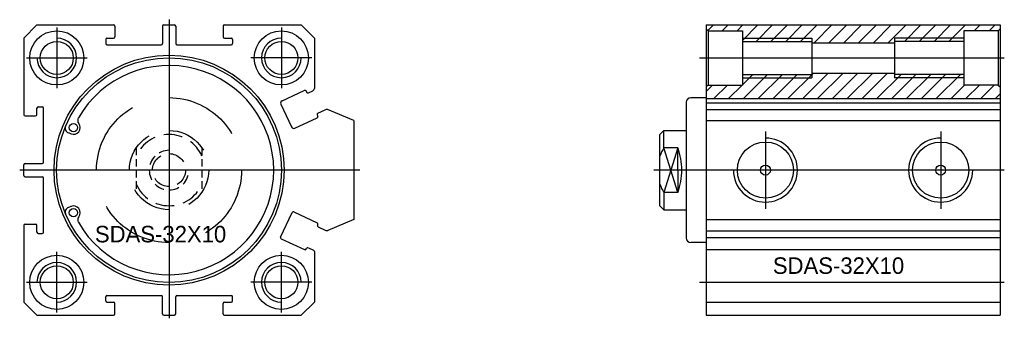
# Model space of a CAD drawing. Header units: millimetres. Extents: x -1657 to 8845, y -11980 to 3013.
# Tile 184 of 256: x -403 to -254, y 1991 to 2037. Entities that reach past the tile are written whole.
import ezdxf

# ---------------------------------------------------------------- set-up
doc = ezdxf.new("R2010")
doc.units = ezdxf.units.MM
doc.linetypes.add('DASHED', pattern=[0.75, 0.5, -0.25])
doc.layers.add('切CARRY气缸', color=252, linetype='Continuous')

# ---------------------------------------------------------------- blocks, each defined once
blk = doc.blocks.new('17AA9')
at = {"layer": '切CARRY气缸', "ltscale": 0.5}
for p, q in [((-17.12, 12.28), (-17.12, -32.98)), ((11.78, -10.52), (-39.74, -10.52))]:
    blk.add_line(p, q, dxfattribs=at)
at = {"layer": '切CARRY气缸'}
for p, q in [((-37.12, 11.48), (-39.12, 9.48)), ((-37.12, 11.48), (-25.52, 11.48)), ((-25.32, 11.28), (-25.32, 9.68)), ((-18.12, 11.28), (-18.12, 8.68)), ((-17.92, 11.48), (-16.32, 11.48)), ((-16.12, 11.28), (-16.12, 8.68)), ((-8.92, 11.28), (-8.92, 9.68)), ((-8.72, 11.48), (2.88, 11.48)), ((4.88, 9.48), (2.88, 11.48)), ((-39.12, 9.48), (-39.12, -2.12)), ((-26.72, 9.28), (-26.72, 8.68)), ((-26.52, 9.48), (-25.52, 9.48)), ((-8.72, 9.48), (-7.72, 9.48)), ((-7.52, 9.28), (-7.52, 8.68)), ((4.88, 9.48), (4.88, 1.86)), ((-26.52, 8.48), (-18.32, 8.48)), ((-15.92, 8.48), (-7.72, 8.48)), ((0, 0), (3.35, 1.56)), ((3.97, 1.19), (4.64, 1.5)), ((3.62, 1.47), (3.7, 1.29)), ((-37.12, -2.12), (-37.12, -1.12)), ((-36.92, -0.92), (-36.32, -0.92)), ((-36.12, -9.32), (-36.12, -1.12)), ((-0.19, -0.53), (1.41, -3.98)), ((5.41, -1.89), (6.54, -1.37)), ((10.88, -3.02), (6.86, -1.36)), ((-38.92, -2.32), (-37.32, -2.32)), ((1.94, -4.17), (5.3, -2.61)), ((5.31, -2.16), (5.39, -2.34)), ((10.88, -3.02), (10.88, -18.02)), ((-31.93, -5.04), (-32.36, -4.88)), ((-39.12, -11.32), (-39.12, -9.72)), ((-38.92, -9.52), (-36.32, -9.52)), ((-38.92, -11.52), (-36.32, -11.52)), ((-36.12, -19.92), (-36.12, -11.72)), ((-31.93, -16.01), (-32.36, -16.17)), ((-0.24, -20.66), (1.5, -16.94)), ((-39.12, -18.92), (-39.12, -30.52)), ((-38.92, -18.72), (-37.32, -18.72)), ((-37.12, -19.92), (-37.12, -18.92)), ((5.35, -18.85), (5.39, -18.76)), ((10.88, -18.02), (6.92, -19.66)), ((-36.92, -20.12), (-36.32, -20.12)), ((3.66, -22.48), (3.7, -22.39)), ((4.88, -22.84), (4.88, -30.52)), ((-26.72, -30.32), (-26.72, -29.72)), ((-26.52, -29.52), (-18.32, -29.52)), ((-18.12, -32.32), (-18.12, -29.72)), ((-16.12, -32.32), (-16.12, -29.72)), ((-15.92, -29.52), (-7.72, -29.52)), ((-7.52, -30.32), (-7.52, -29.72)), ((-39.12, -30.52), (-37.12, -32.52)), ((-26.52, -30.52), (-25.52, -30.52)), ((-25.32, -32.32), (-25.32, -30.72)), ((-8.92, -32.32), (-8.92, -30.72)), ((-8.72, -30.52), (-7.72, -30.52)), ((2.88, -32.52), (4.88, -30.52)), ((-37.12, -32.52), (-25.52, -32.52)), ((-17.92, -32.52), (-16.32, -32.52)), ((-8.72, -32.52), (2.88, -32.52))]:
    blk.add_line(p, q, dxfattribs=at)
at = {"layer": '切CARRY气缸', "ltscale": 0.2}
for p, q in [((-34.12, 11.08), (-34.12, 1.88)), ((-0.12, 11.08), (-0.12, 1.88)), ((-38.72, 6.48), (-29.52, 6.48)), ((4.48, 6.48), (-4.72, 6.48)), ((-34.12, -32.12), (-34.12, -22.92)), ((-0.12, -32.12), (-0.12, -22.92)), ((-38.72, -27.52), (-29.52, -27.52)), ((4.48, -27.52), (-4.72, -27.52))]:
    blk.add_line(p, q, dxfattribs=at)
at = {"layer": '切CARRY气缸', "color": 4, "linetype": 'DASHED', "ltscale": 2.250768}
for p, q in [((-22.08, -7.15), (-22.08, -13.9)), ((-12.16, -7.15), (-12.16, -13.9))]:
    blk.add_line(p, q, dxfattribs=at)
at = {"layer": '切CARRY气缸', "ltscale": 0.3}
for p, q in [((1.76, -16.85), (5.3, -18.5)), ((5.45, -19.12), (6.6, -19.65)), ((-0.14, -20.93), (3.4, -22.57)), ((3.97, -22.29), (4.76, -22.66))]:
    blk.add_line(p, q, dxfattribs=at)
at = {"layer": '切CARRY气缸'}
for centre, radius in [((-34.12, 6.48), 4.1), ((-0.12, 6.48), 4.1), ((-34.12, 6.48), 2.5), ((-0.12, 6.48), 2.5), ((-17.12, -10.52), 17.42), ((-17.12, -10.52), 17.02), ((-31.6, -4.08), 0.625), ((-31.6, -16.97), 0.625), ((-34.12, -27.52), 4.1), ((-0.12, -27.52), 4.1), ((-34.12, -27.52), 2.5), ((-0.12, -27.52), 2.5)]:
    blk.add_circle(centre, radius, dxfattribs=at)
at = {"layer": '切CARRY气缸', "color": 4, "linetype": 'DASHED', "ltscale": 22.974333}
blk.add_circle((-17.12, -10.52), 10.98, dxfattribs=at)
at = {"layer": '切CARRY气缸', "color": 4, "linetype": 'DASHED', "ltscale": 12.56}
blk.add_circle((-17.12, -10.52), 6, dxfattribs=at)
at = {"layer": '切CARRY气缸', "color": 4, "linetype": 'DASHED', "ltscale": 5.233333}
blk.add_circle((-17.12, -10.52), 2.5, dxfattribs=at)
at = {"layer": '切CARRY气缸'}
for centre, radius, start, end in [((-25.52, 11.28), 0.2, 0, 90), ((-17.92, 11.28), 0.2, 90, 180), ((-16.32, 11.28), 0.2, 0, 90), ((-8.72, 11.28), 0.2, 90, 180), ((-34.12, 6.48), 3, 180, 90), ((-26.52, 9.28), 0.2, 90, 180), ((-25.52, 9.68), 0.2, 270, 0), ((-8.72, 9.68), 0.2, 180, 270), ((-7.72, 9.28), 0.2, 0, 90), ((-0.12, 6.48), 3, 90, 0), ((-26.52, 8.68), 0.2, 180, 270), ((-18.32, 8.68), 0.2, 270, 0), ((-15.92, 8.68), 0.2, 180, 270), ((-7.72, 8.68), 0.2, 270, 0), ((-17.12, -10.52), 15.85, 209.9254, 150.0746), ((3.44, 1.38), 0.2, 25, 115), ((4.48, 1.87), 0.4, 295, 0), ((0.17, -0.36), 0.4, 115, 205), ((3.88, 1.37), 0.2, 205, 295), ((-36.92, -1.12), 0.2, 90, 180), ((-36.32, -1.12), 0.2, 0, 90), ((6.7, -1.73), 0.4, 67.5, 115), ((-38.92, -2.12), 0.2, 180, 270), ((-37.32, -2.12), 0.2, 270, 0), ((-30.21, -2.99), 0.75, 150.0746, 217.9496), ((5.49, -2.07), 0.2, 115, 205), ((5.21, -2.42), 0.2, 295, 25), ((-32.1, -4.18), 0.75, 157.0327, 249.6756), ((-31.6, -4.08), 1.02, 247.8381, 37.9496), ((1.77, -3.81), 0.4, 205, 295), ((-38.92, -9.72), 0.2, 90, 180), ((-36.32, -9.32), 0.2, 270, 0), ((-38.92, -11.32), 0.2, 180, 270), ((-36.32, -11.72), 0.2, 0, 90), ((-32.1, -16.87), 0.75, 110.3244, 202.9673), ((-31.6, -16.97), 1.02, 322.0504, 112.1619), ((-30.21, -18.06), 0.75, 142.0504, 209.9254), ((-38.92, -18.92), 0.2, 90, 180), ((-37.32, -18.92), 0.2, 0, 90), ((5.53, -18.94), 0.2, 155, 245), ((-36.92, -19.92), 0.2, 180, 270), ((-36.32, -19.92), 0.2, 270, 0), ((-0.05, -20.74), 0.2, 155, 245), ((3.88, -22.47), 0.2, 65, 155), ((4.68, -22.84), 0.2, 0, 65), ((-34.12, -27.52), 3, 270, 180), ((-0.12, -27.52), 3, 0, 270), ((-26.52, -29.72), 0.2, 90, 180), ((-18.32, -29.72), 0.2, 0, 90), ((-15.92, -29.72), 0.2, 90, 180), ((-7.72, -29.72), 0.2, 0, 90), ((-26.52, -30.32), 0.2, 180, 270), ((-25.52, -30.72), 0.2, 0, 90), ((-8.72, -30.72), 0.2, 90, 180), ((-7.72, -30.32), 0.2, 270, 0), ((-25.52, -32.32), 0.2, 270, 0), ((-17.92, -32.32), 0.2, 180, 270), ((-16.32, -32.32), 0.2, 270, 0), ((-8.72, -32.32), 0.2, 180, 270)]:
    blk.add_arc(centre, radius, start, end, dxfattribs=at)
at = {"layer": '切CARRY气缸', "color": 4, "linetype": 'DASHED', "ltscale": 5.652}
for start, end in [(23.2895, 156.7105), (203.2895, 336.7105)]:
    blk.add_arc((-17.12, -10.52), 5.4, start, end, dxfattribs=at)
at = {"layer": '切CARRY气缸', "color": 4, "linetype": 'DASHED', "ltscale": 3.14}
blk.add_arc((-17.12, -10.52), 3, 90, 0, dxfattribs=at)
at = {"layer": '切CARRY气缸', "ltscale": 0.3}
for centre, radius, start, end in [((1.68, -17.03), 0.2, 65, 155), ((5.21, -18.68), 0.2, 335, 65), ((6.77, -19.29), 0.4, 245, 292.5), ((3.48, -22.39), 0.2, 245, 335)]:
    blk.add_arc(centre, radius, start, end, dxfattribs=at)
at = {"layer": '切CARRY气缸', "insert": (-28.35, -18.97), "char_height": 2.5, "width": 19.8923, "attachment_point": 1}
blk.add_mtext('SDAS-32X10', dxfattribs=at)
blk = doc.blocks.new('17A0B')
at = {"layer": '切CARRY气缸'}
h = blk.add_hatch(dxfattribs=at)
h.set_pattern_fill('ANSI31', color=256, scale=0.5, style=0)
h.set_pattern_definition([(45, (-179.5933, -202.7385), (-1.122532, 1.122532), [])])
h.paths.add_polyline_path([(12.53, 0), (12.53, 0.7), (23.03, 0.7), (23.03, 1.8), (28.23, 1.8), (28.53, 2.1), (28.53, 2.7), (-16, 2.7), (-16, 2.1), (-15.7, 1.8), (-10.5, 1.8), (-10.5, 0.7), (0, 0.7), (0, 0)])
h.paths.add_polyline_path([(12.53, 0.7), (23.03, 0.7), (23.03, 0.2), (12.53, 0.2)], flags=17)
h.paths.add_polyline_path([(0, 0.2), (0, 0.7), (-10.5, 0.7), (-10.5, 0.2)], flags=17)
h.paths.add_polyline_path([(0, -5.3), (0, -4.8), (-10.5, -4.8), (-10.5, -5.3)], flags=17)
h.paths.add_polyline_path([(12.53, -4.8), (23.03, -4.8), (23.03, -5.3), (12.53, -5.3)], flags=17)
h.paths.add_polyline_path([(28.53, -8.45), (28.53, -6.7), (28.23, -6.4), (23.03, -6.4), (23.03, -5.3), (12.53, -5.3), (12.53, -4.6), (0, -4.6), (0, -5.3), (-10.5, -5.3), (-10.5, -6.4), (-15.7, -6.4), (-16, -6.7), (-16, -8.45)])
for p, q in [((-16, 2.7), (28.53, 2.7)), ((-16, 2.7), (-16, -41.3)), ((-15.7, 1.8), (-16, 2.1)), ((-15.7, 1.8), (-10.5, 1.8)), ((-15.7, 1.8), (-15.7, -6.4)), ((-10.5, 1.8), (-10.5, -6.4)), ((23.03, 1.8), (23.03, -6.4)), ((28.23, 1.8), (23.03, 1.8)), ((28.23, 1.8), (28.53, 2.1)), ((28.23, 1.8), (28.23, -6.4)), ((28.53, 2.7), (28.53, -41.3)), ((-10.5, 0.7), (0, 0.7)), ((-10.5, 0.2), (0, 0.2)), ((0, 0.7), (0, -5.3)), ((0, 0), (12.53, 0)), ((23.03, 0.7), (12.53, 0.7)), ((12.53, 0.7), (12.53, -5.3)), ((23.03, 0.2), (12.53, 0.2)), ((-10.5, -4.8), (0, -4.8)), ((-10.5, -5.3), (0, -5.3)), ((0, -4.6), (12.53, -4.6)), ((23.03, -4.8), (12.53, -4.8)), ((23.03, -5.3), (12.53, -5.3)), ((-15.7, -6.4), (-16, -6.7)), ((-15.7, -6.4), (-10.5, -6.4)), ((28.23, -6.4), (23.03, -6.4)), ((28.23, -6.4), (28.53, -6.7)), ((-16, -8.32), (-18.3, -8.32)), ((-16, -8.45), (28.53, -8.45)), ((-19, -9.02), (-19, -29.57)), ((-16, -9.11), (28.53, -9.11)), ((-16, -10.12), (28.53, -10.12)), ((-16, -11.8), (28.53, -11.8)), ((-23, -13.9), (-22.4, -13.3)), ((-22.4, -15.92), (-22.4, -13.3)), ((-22.4, -13.3), (-19, -13.3)), ((-23, -24.7), (-23, -13.9)), ((-20.25, -15.92), (-22.4, -15.92)), ((-21.32, -19.3), (-22.4, -15.92)), ((-20.25, -15.92), (-21.32, -19.3)), ((-20.25, -19.3), (-20.25, -15.92)), ((-21.32, -19.3), (-22.4, -22.68)), ((-20.25, -22.68), (-21.32, -19.3)), ((-20.25, -19.3), (-20.25, -22.68)), ((-22.4, -22.68), (-22.4, -25.3)), ((-20.25, -22.68), (-22.4, -22.68)), ((-23, -24.7), (-22.4, -25.3)), ((-22.4, -25.3), (-19, -25.3)), ((-16, -26.8), (28.53, -26.8)), ((-16, -28.48), (28.53, -28.48)), ((-16, -29.49), (28.53, -29.49)), ((-16, -30.27), (-18.3, -30.27)), ((-16, -31.35), (28.53, -31.35)), ((-16, -39.3), (28.53, -39.3)), ((-16, -41.3), (28.53, -41.3))]:
    blk.add_line(p, q, dxfattribs=at)
at = {"layer": '切CARRY气缸', "ltscale": 0.5}
for p, q in [((-17, -2.3), (29.16, -2.3)), ((29.16, -19.3), (-23.91, -19.3)), ((-17, -36.3), (29.16, -36.3))]:
    blk.add_line(p, q, dxfattribs=at)
at = {"layer": '切CARRY气缸', "ltscale": 0.3}
for p, q in [((-7, -13.45), (-7, -25.15)), ((19.53, -13.45), (19.53, -25.15))]:
    blk.add_line(p, q, dxfattribs=at)
at = {"layer": '切CARRY气缸'}
for centre, radius in [((-7, -19.3), 4.25), ((19.53, -19.3), 4.25), ((-7, -19.3), 0.75), ((19.53, -19.3), 0.75)]:
    blk.add_circle(centre, radius, dxfattribs=at)
for centre, radius, start, end in [((-18.3, -9.02), 0.7, 90, 180), ((-7, -19.3), 4.85, 180, 90), ((19.53, -19.3), 4.85, 90, 0), ((-13.49, -21), 10.25, 150.3446, 158.0536), ((-30.75, -19.53), 11.11, 1.2043, 18.9647), ((-30.75, -19.07), 11.11, 341.0353, 358.7957), ((-13.49, -17.6), 10.25, 201.9464, 209.6554), ((-18.3, -29.57), 0.7, 180, 270)]:
    blk.add_arc(centre, radius, start, end, dxfattribs=at)
at = {"layer": '切CARRY气缸', "insert": (-5.88, -32.52), "char_height": 2.5, "width": 19.8923, "attachment_point": 1}
blk.add_mtext('SDAS-32X10', dxfattribs=at)

msp = doc.modelspace()

# ---------------------------------------------------------------- block references
at = {"layer": '切CARRY气缸', "ltscale": 6.25}
for name, p in [('17AA9', (-363.6328, 2024.3513)), ('17A0B', (-283.4505, 2033.1284))]:
    msp.add_blockref(name, p, dxfattribs=at)

doc.saveas('drawing.dxf')
